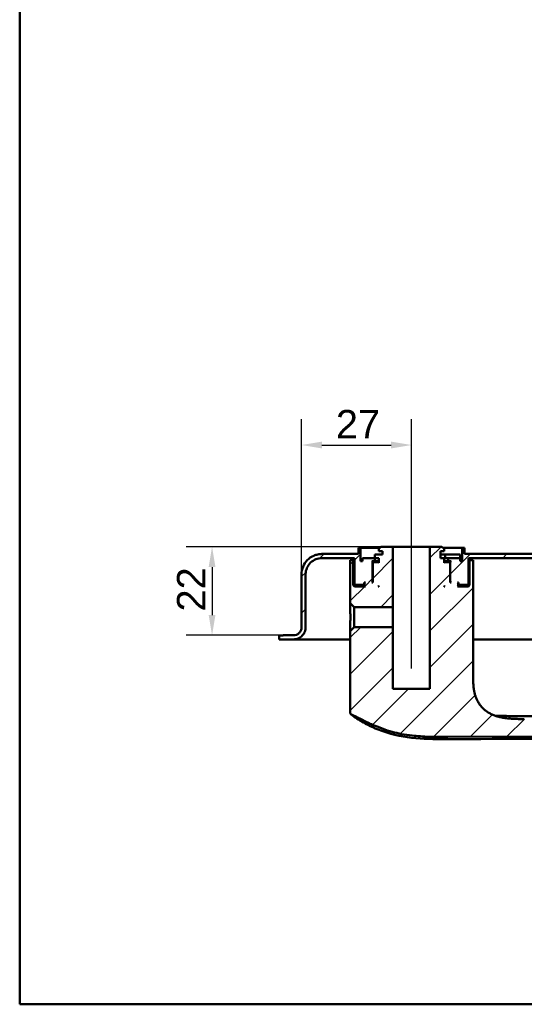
# Model space of a CAD drawing. Header units: millimetres. Extents: x 20 to 833, y 20 to 574.
# Tile 1 of 19: x 20 to 144, y 20 to 262. Entities that reach past the tile are written whole.
import ezdxf

# ---------------------------------------------------------------- set-up
doc = ezdxf.new("R2010")
doc.units = ezdxf.units.MM
doc.header["$LTSCALE"] = 2
for name, color, linetype, lineweight in [('Bemaßungen(DIN)', 7, 'Continuous', 25), ('Mittellinie(DIN)', 7, 'Continuous', 25), ('Sichtbare Kanten(DIN)', 7, 'Continuous', 50), ('Skizziergeometrie(DIN)', 7, 'Continuous', 50)]:
    doc.layers.add(name, color=color, linetype=linetype, lineweight=lineweight)
doc.layers.add('Schraffur', color=179, linetype='Continuous', lineweight=9, true_color=0x1e1e47)
doc.styles.add('STANDARD-DIN~0', font='arial.ttf')
doc.dimstyles.new('CAD-LAN', dxfattribs={"dimscale": 2, "dimtxt": 3.5, "dimasz": 2.5, "dimexe": 3.175, "dimexo": 0, "dimgap": 0.8, "dimtad": 1, "dimrnd": 1e-08, "dimtxsty": 'STANDARD-DIN~0', "dimcen": 0.09, "dimdle": 10, "dimclrd": 250, "dimclre": 250, "dimclrt": 250, "dimadec": 0, "dimazin": 2, "dimtfac": 1, "dimtmove": 0, "dimatfit": 3, "dimfxl": 1, "dimtolj": 1, "dimtzin": 0, "dimlwd": 25, "dimlwe": 25, "dimarcsym": 0})

# ---------------------------------------------------------------- blocks, each defined once
blk = doc.blocks.new('Ränder Standardrahmen')
at = {"layer": 'Skizziergeometrie(DIN)', "flags": 128}
blk.add_lwpolyline([(10, 10), (10, 287), (410, 287), (410, 10), (10, 10)], dxfattribs=at)
blk = doc.blocks.new('*D25')
at = {"layer": 'Bemaßungen(DIN)', "color": 250, "linetype": 'Continuous', "lineweight": 25, "true_color": 0x3f3f3f, "transparency": 16777216}
for p, q in [((89.27, 125.74), (89.27, 163.89)), ((116.27, 137.54), (116.27, 163.89)), ((94.27, 157.54), (111.27, 157.54))]:
    blk.add_line(p, q, dxfattribs=at)
at = {"layer": 'Bemaßungen(DIN)', "color": 250, "linetype": 'Continuous', "true_color": 0x3f3f3f, "transparency": 16777216}
for points in [[(94.27, 158.38), (94.27, 156.71), (89.27, 157.54)], [(111.27, 158.38), (111.27, 156.71), (116.27, 157.54)]]:
    blk.add_solid(points, dxfattribs=at)
at = {"layer": 'Defpoints', "color": 0, "linetype": 'Continuous', "transparency": 16777216}
for p in [(116.27, 157.54), (116.27, 137.54), (89.27, 125.74)]:
    blk.add_point(p, dxfattribs=at)
at = {"layer": 'Bemaßungen(DIN)', "color": 250, "linetype": 'Continuous', "lineweight": 25, "true_color": 0x3f3f3f, "transparency": 16777216, "insert": (97.69, 166.17), "char_height": 7, "attachment_point": 1, "style": 'STANDARD-DIN~0'}
blk.add_mtext('\\A1;27', dxfattribs=at)
blk = doc.blocks.new('*D26')
at = {"layer": 'Bemaßungen(DIN)', "color": 250, "linetype": 'Continuous', "lineweight": 25, "true_color": 0x3f3f3f, "transparency": 16777216}
for p, q in [((108.77, 132.54), (60.92, 132.54)), ((67.27, 127.54), (67.27, 115.74)), ((84.77, 110.74), (60.92, 110.74))]:
    blk.add_line(p, q, dxfattribs=at)
at = {"layer": 'Bemaßungen(DIN)', "color": 250, "linetype": 'Continuous', "true_color": 0x3f3f3f, "transparency": 16777216}
for points in [[(66.43, 127.54), (68.1, 127.54), (67.27, 132.54)], [(66.43, 115.74), (68.1, 115.74), (67.27, 110.74)]]:
    blk.add_solid(points, dxfattribs=at)
at = {"layer": 'Defpoints', "color": 0, "linetype": 'Continuous', "transparency": 16777216}
for p in [(108.77, 132.54), (67.27, 110.74), (84.77, 110.74)]:
    blk.add_point(p, dxfattribs=at)
at = {"layer": 'Bemaßungen(DIN)', "color": 250, "linetype": 'Continuous', "lineweight": 25, "true_color": 0x3f3f3f, "transparency": 16777216, "insert": (58.64, 116.6), "char_height": 7, "attachment_point": 1, "rotation": 90, "style": 'STANDARD-DIN~0'}
blk.add_mtext('\\A1;22', dxfattribs=at)
blk = doc.blocks.new('*D27')
at = {"layer": 'Bemaßungen(DIN)', "color": 250, "linetype": 'Continuous', "lineweight": 25, "true_color": 0x3f3f3f, "transparency": 16777216}
for p, q in [((297.77, 109.74), (324.12, 109.74)), ((317.77, 90.2), (317.77, 104.74)), ((124.65, 85.2), (324.12, 85.2))]:
    blk.add_line(p, q, dxfattribs=at)
at = {"layer": 'Bemaßungen(DIN)', "color": 250, "linetype": 'Continuous', "true_color": 0x3f3f3f, "transparency": 16777216}
for points in [[(316.93, 104.74), (318.6, 104.74), (317.77, 109.74)], [(316.93, 90.2), (318.6, 90.2), (317.77, 85.2)]]:
    blk.add_solid(points, dxfattribs=at)
at = {"layer": 'Defpoints', "color": 0, "linetype": 'Continuous', "transparency": 16777216}
for p in [(297.77, 109.74), (317.77, 109.74), (124.65, 85.2)]:
    blk.add_point(p, dxfattribs=at)
at = {"layer": 'Bemaßungen(DIN)', "color": 250, "linetype": 'Continuous', "lineweight": 25, "true_color": 0x3f3f3f, "transparency": 16777216, "insert": (309.02, 92.37), "char_height": 7, "attachment_point": 1, "rotation": 90, "style": 'STANDARD-DIN~0'}
blk.add_mtext('\\A1;25', dxfattribs=at)

msp = doc.modelspace()

# ---------------------------------------------------------------- hatches: boundary and pattern name
at = {"layer": 'Schraffur'}
h = msp.add_hatch(dxfattribs=at)
h.set_pattern_fill('ANSI31', color=256, scale=50.8, style=0)
h.set_pattern_definition([(45, (0, 0), (-4.49013, 4.49013), [])])
edge = h.paths.add_edge_path()
edge.add_spline(control_points=[(90.266, 125.742), (90.266, 126.02), (90.295, 126.297), (90.407, 126.833), (90.49, 127.091), (90.807, 127.82), (91.112, 128.257), (91.858, 128.977), (92.291, 129.259), (93.243, 129.644), (93.75, 129.742), (94.266, 129.742)], knot_values=[-0.6314442, -0.6314442, -0.6314442, -0.6314442, -0.5478443, -0.5478443, -0.4667749, -0.4667749, -0.3085769, -0.3085769, -0.1547676, -0.1547676, 0, 0, 0, 0], degree=3, periodic=0)
edge.add_line((94.266, 129.742), (102.266, 129.742))
edge.add_line((102.266, 129.742), (102.266, 123.342))
edge.add_line((102.266, 123.342), (102.466, 123.142))
edge.add_line((102.466, 123.142), (104.566, 123.142))
edge.add_line((104.566, 123.142), (104.666, 123.242))
edge.add_line((104.666, 123.242), (104.666, 123.742))
edge.add_line((104.666, 123.742), (104.966, 123.742))
edge.add_line((104.966, 123.742), (104.766, 123.542))
edge.add_line((104.766, 123.542), (104.766, 122.942))
edge.add_line((104.766, 122.942), (104.966, 122.742))
edge.add_line((104.966, 122.742), (102.266, 122.742))
edge.add_line((102.266, 122.742), (101.966, 123.042))
edge.add_line((101.966, 123.042), (101.966, 129.242))
edge.add_line((101.966, 129.242), (101.223, 129.242))
edge.add_line((101.223, 129.242), (101.223, 126.742))
edge.add_line((101.223, 126.742), (101.223, 118.685))
edge.add_line((101.223, 118.685), (102.208, 117.701))
edge.add_line((102.208, 117.701), (111.716, 117.701))
edge.add_line((111.716, 117.701), (111.716, 132.542))
edge.add_line((111.716, 132.542), (108.766, 132.542))
edge.add_line((108.766, 132.542), (108.266, 132.042))
edge.add_line((108.266, 132.042), (108.266, 131.442))
edge.add_line((108.266, 131.442), (109.166, 131.442))
edge.add_line((109.166, 131.442), (109.166, 130.642))
edge.add_line((109.166, 130.642), (107.25, 130.642))
edge.add_line((107.25, 130.642), (107.25, 129.742))
edge.add_line((107.25, 129.742), (104.266, 129.742))
edge.add_line((104.266, 129.742), (104.266, 128.942))
edge.add_line((104.266, 128.942), (103.766, 128.942))
edge.add_line((103.766, 128.942), (103.766, 132.242))
edge.add_line((103.766, 132.242), (103.266, 132.242))
edge.add_line((103.266, 132.242), (103.266, 130.742))
edge.add_line((103.266, 130.742), (94.266, 130.742))
edge.add_spline(control_points=[(94.266, 130.742), (93.918, 130.742), (93.572, 130.706), (92.902, 130.566), (92.58, 130.463), (91.668, 130.065), (91.122, 129.685), (90.222, 128.752), (89.87, 128.21), (89.388, 127.021), (89.266, 126.387), (89.266, 125.742)], knot_values=[-0.7893052, -0.7893052, -0.7893052, -0.7893052, -0.6848053, -0.6848053, -0.5834686, -0.5834686, -0.3857211, -0.3857211, -0.1934595, -0.1934595, 0, 0, 0, 0], degree=3, periodic=0)
edge.add_line((89.266, 125.742), (89.266, 112.742))
edge.add_spline(control_points=[(89.266, 112.742), (89.266, 112.603), (89.252, 112.464), (89.196, 112.196), (89.154, 112.068), (88.995, 111.703), (88.843, 111.485), (88.47, 111.125), (88.253, 110.983), (87.778, 110.791), (87.524, 110.742), (87.266, 110.742)], knot_values=[-0.3157221, -0.3157221, -0.3157221, -0.3157221, -0.2739221, -0.2739221, -0.2333875, -0.2333875, -0.1542884, -0.1542884, -0.0773838, -0.0773838, -0.0000019, -0.0000019, -0.0000019, -0.0000019], degree=3, periodic=0)
edge.add_line((87.266, 110.742), (84.766, 110.742))
edge.add_line((84.766, 110.742), (84.766, 110.712))
edge.add_line((84.766, 110.712), (83.766, 110.712))
edge.add_line((83.766, 110.712), (83.766, 109.742))
edge.add_line((83.766, 109.742), (87.266, 109.742))
edge.add_spline(control_points=[(87.266, 109.742), (87.475, 109.742), (87.683, 109.763), (88.085, 109.848), (88.278, 109.91), (88.825, 110.148), (89.152, 110.376), (89.692, 110.936), (89.904, 111.261), (90.193, 111.975), (90.266, 112.355), (90.266, 112.742)], knot_values=[-0.4735814, -0.4735814, -0.4735814, -0.4735814, -0.4108832, -0.4108832, -0.3500812, -0.3500812, -0.2314327, -0.2314327, -0.1160757, -0.1160757, 0, 0, 0, 0], degree=3, periodic=0)
edge.add_line((90.266, 112.742), (90.266, 125.742))
h.paths.add_polyline_path([(106.966, 128.742), (106.766, 128.542), (106.766, 123.742), (106.516, 123.742), (106.716, 123.942), (106.716, 128.742), (106.516, 128.942), (107.266, 128.942), (107.266, 129.742), (108.266, 129.742), (108.266, 128.542), (108.066, 128.742)], flags=0)
h.paths.add_polyline_path([(108.266, 122.942), (108.266, 122.742), (108.066, 122.742)], flags=0)
edge = h.paths.add_edge_path()
edge.add_spline(control_points=[(276.266, 151.742), (276.544, 151.742), (276.821, 151.714), (277.358, 151.601), (277.615, 151.519), (278.345, 151.201), (278.781, 150.897), (279.501, 150.15), (279.783, 149.717), (280.169, 148.765), (280.266, 148.258), (280.266, 147.742)], knot_values=[-0.6314442, -0.6314442, -0.6314442, -0.6314442, -0.5478443, -0.5478443, -0.4667749, -0.4667749, -0.3085769, -0.3085769, -0.1547676, -0.1547676, 0, 0, 0, 0], degree=3, periodic=0)
edge.add_line((280.266, 147.742), (280.266, 112.742))
edge.add_spline(control_points=[(280.266, 112.742), (280.266, 112.533), (280.287, 112.326), (280.372, 111.923), (280.434, 111.73), (280.672, 111.183), (280.9, 110.856), (281.46, 110.316), (281.785, 110.104), (282.499, 109.815), (282.879, 109.742), (283.266, 109.742)], knot_values=[-0.4735831, -0.4735831, -0.4735831, -0.4735831, -0.4108832, -0.4108832, -0.3500812, -0.3500812, -0.2314327, -0.2314327, -0.1160757, -0.1160757, -0.0000071, -0.0000071, -0.0000071, -0.0000071], degree=3, periodic=0)
edge.add_line((283.266, 109.742), (297.766, 109.742))
edge.add_line((297.766, 109.742), (297.766, 110.742))
edge.add_line((297.766, 110.742), (283.266, 110.742))
edge.add_spline(control_points=[(283.266, 110.742), (283.127, 110.742), (282.989, 110.756), (282.72, 110.813), (282.592, 110.854), (282.227, 111.013), (282.009, 111.165), (281.649, 111.538), (281.508, 111.755), (281.315, 112.23), (281.266, 112.484), (281.266, 112.742)], knot_values=[-0.3157143, -0.3157143, -0.3157143, -0.3157143, -0.2739221, -0.2739221, -0.2333875, -0.2333875, -0.1542884, -0.1542884, -0.0773838, -0.0773838, 0, 0, 0, 0], degree=3, periodic=0)
edge.add_line((281.266, 112.742), (281.266, 147.742))
edge.add_spline(control_points=[(281.266, 147.742), (281.266, 148.09), (281.231, 148.436), (281.09, 149.106), (280.987, 149.428), (280.59, 150.34), (280.209, 150.886), (279.276, 151.786), (278.735, 152.138), (277.545, 152.62), (276.911, 152.742), (276.266, 152.742)], knot_values=[-0.7893052, -0.7893052, -0.7893052, -0.7893052, -0.6848053, -0.6848053, -0.5834686, -0.5834686, -0.3857211, -0.3857211, -0.1934595, -0.1934595, 0, 0, 0, 0], degree=3, periodic=0)
edge.add_line((276.266, 152.742), (158.039, 152.742))
edge.add_spline(control_points=[(158.039, 152.742), (157.428, 152.742), (156.826, 152.632), (155.704, 152.203), (155.195, 151.896), (154.268, 151.086), (153.869, 150.575), (153.288, 149.43), (153.112, 148.809), (153.057, 148.168)], knot_values=[-0.746746, -0.746746, -0.746746, -0.746746, -0.5633329, -0.5633329, -0.3859905, -0.3859905, -0.193102, -0.193102, 0, 0, 0, 0], degree=3, periodic=0)
edge.add_line((153.057, 148.168), (151.881, 134.401))
edge.add_spline(control_points=[(151.881, 134.401), (151.839, 133.914), (151.711, 133.442), (151.293, 132.577), (151.013, 132.192), (150.304, 131.508), (149.87, 131.225), (148.917, 130.84), (148.411, 130.742), (147.896, 130.742)], knot_values=[-0.5973968, -0.5973968, -0.5973968, -0.5973968, -0.4506663, -0.4506663, -0.3087924, -0.3087924, -0.1544816, -0.1544816, 0, 0, 0, 0], degree=3, periodic=0)
edge.add_line((147.896, 130.742), (129.266, 130.742))
edge.add_line((129.266, 130.742), (129.266, 132.242))
edge.add_line((129.266, 132.242), (128.766, 132.242))
edge.add_line((128.766, 132.242), (128.766, 128.942))
edge.add_line((128.766, 128.942), (128.266, 128.942))
edge.add_line((128.266, 128.942), (128.266, 129.742))
edge.add_line((128.266, 129.742), (125.266, 129.742))
edge.add_line((125.266, 129.742), (125.266, 128.942))
edge.add_line((125.266, 128.942), (126.016, 128.942))
edge.add_line((126.016, 128.942), (125.816, 128.742))
edge.add_line((125.816, 128.742), (125.816, 123.942))
edge.add_line((125.816, 123.942), (126.016, 123.742))
edge.add_line((126.016, 123.742), (125.766, 123.742))
edge.add_line((125.766, 123.742), (125.766, 128.542))
edge.add_line((125.766, 128.542), (125.566, 128.742))
edge.add_line((125.566, 128.742), (124.466, 128.742))
edge.add_line((124.466, 128.742), (124.266, 128.542))
edge.add_line((124.266, 128.542), (124.266, 129.742))
edge.add_line((124.266, 129.742), (123.366, 129.742))
edge.add_line((123.366, 129.742), (123.366, 131.442))
edge.add_line((123.366, 131.442), (124.266, 131.442))
edge.add_line((124.266, 131.442), (124.266, 132.042))
edge.add_line((124.266, 132.042), (123.766, 132.542))
edge.add_line((123.766, 132.542), (120.816, 132.542))
edge.add_line((120.816, 132.542), (120.816, 97.542))
edge.add_line((120.816, 97.542), (111.716, 97.542))
edge.add_line((111.716, 97.542), (111.716, 112.784))
edge.add_line((111.716, 112.784), (102.208, 112.784))
edge.add_line((102.208, 112.784), (101.223, 111.799))
edge.add_line((101.223, 111.799), (101.223, 91.83))
edge.add_spline(control_points=[(101.223, 91.83), (101.223, 91.738), (101.223, 91.644), (101.251, 91.512), (101.266, 91.466), (101.318, 91.379), (101.353, 91.343), (101.474, 91.253), (101.576, 91.215), (101.681, 91.174)], knot_values=[-0.0976377, -0.0976377, -0.0976377, -0.0976377, -0.06823, -0.06823, -0.0514817, -0.0514817, -0.0338045, -0.0338045, -0.0000168, -0.0000168, -0.0000168, -0.0000168], degree=3, periodic=0)
edge.add_spline(control_points=[(101.681, 91.174), (101.731, 91.154), (101.782, 91.133), (101.833, 91.112), (102.09, 91.004), (102.342, 90.888), (102.591, 90.768), (102.641, 90.744), (102.691, 90.72), (102.741, 90.696), (102.79, 90.672), (102.84, 90.647), (102.889, 90.623), (103.187, 90.475), (103.482, 90.323), (103.777, 90.171), (103.876, 90.12), (103.974, 90.069), (104.072, 90.018), (104.466, 89.815), (104.86, 89.613), (105.263, 89.418), (105.667, 89.222), (106.001, 89.067), (106.464, 88.863)], knot_values=[0, 0, 0, 0, 0.0162623, 0.0162623, 0.0162623, 0.0975741, 0.0975741, 0.0975741, 0.1138364, 0.1138364, 0.1138364, 0.1300988, 0.1300988, 0.1300988, 0.2276728, 0.2276728, 0.2276728, 0.2601975, 0.2601975, 0.2601975, 0.3902963, 0.3902963, 0.3902963, 0.5203951, 0.5203951, 0.5203951, 0.5203951], degree=3, periodic=0)
edge.add_spline(control_points=[(106.464, 88.863), (108.29, 88.059), (109.971, 87.444), (111.506, 87.017)], knot_values=[0, 0, 0, 0, 0.5374565, 0.5374565, 0.5374565, 0.5374565], degree=3, periodic=0)
edge.add_spline(control_points=[(111.506, 87.017), (113.019, 86.597), (114.63, 86.292), (116.41, 86.088)], knot_values=[0, 0, 0, 0, 0.5001725, 0.5001725, 0.5001725, 0.5001725], degree=3, periodic=0)
edge.add_spline(control_points=[(116.41, 86.088), (117.764, 85.933), (119.146, 85.844), (120.706, 85.8), (122.265, 85.755), (123.732, 85.763), (125.198, 85.769)], knot_values=[0, 0, 0, 0, 0.4403832, 0.4403832, 0.4403832, 0.8807664, 0.8807664, 0.8807664, 0.8807664], degree=3, periodic=0)
edge.add_line((125.198, 85.769), (252.672, 86.316))
edge.add_spline(control_points=[(252.672, 86.316), (253.741, 86.321), (254.812, 86.324), (255.954, 86.364), (257.096, 86.405), (258.099, 86.48), (258.962, 86.581), (260.689, 86.783), (262.094, 87.096), (263.417, 87.537), (268.708, 89.301), (272.331, 93.184), (273.944, 98.821), (274.348, 100.23), (274.631, 101.726), (274.806, 103.562), (274.893, 104.481), (274.955, 105.547), (274.983, 106.762), (275.011, 107.976), (275.005, 109.114), (275, 110.251)], knot_values=[0, 0, 0, 0, 0.2406476, 0.2406476, 0.2406476, 0.4812952, 0.4812952, 0.4812952, 0.9625904, 0.9625904, 0.9625904, 2.8877711, 2.8877711, 2.8877711, 3.3690663, 3.3690663, 3.3690663, 3.6097139, 3.6097139, 3.6097139, 3.8503615, 3.8503615, 3.8503615, 3.8503615], degree=3, periodic=0)
edge.add_spline(control_points=[(275, 110.251), (274.994, 111.537), (274.989, 112.822), (274.983, 114.107), (274.975, 116.046), (274.968, 118.052), (274.962, 120), (274.956, 121.928), (274.952, 123.758), (274.952, 125.676)], knot_values=[0, 0, 0, 0, 0.2736533, 0.2736533, 0.2736533, 0.6863138, 0.6863138, 0.6863138, 1.0946134, 1.0946134, 1.0946134, 1.0946134], degree=3, periodic=0)
edge.add_spline(control_points=[(274.952, 125.676), (274.952, 125.782), (274.952, 125.89), (274.914, 126.023), (274.898, 126.061), (274.852, 126.126), (274.825, 126.152), (274.75, 126.199), (274.702, 126.215), (274.57, 126.242), (274.477, 126.242), (274.386, 126.242)], knot_values=[-0.099681, -0.099681, -0.099681, -0.099681, -0.0686628, -0.0686628, -0.0555765, -0.0555765, -0.0431631, -0.0431631, -0.027324, -0.027324, -0.0000075, -0.0000075, -0.0000075, -0.0000075], degree=3, periodic=0)
edge.add_line((274.386, 126.242), (272.797, 126.242))
edge.add_spline(control_points=[(272.797, 126.242), (272.221, 126.242), (271.699, 126.242), (271.386, 125.902), (271.386, 125.394), (271.386, 124.828)], knot_values=[0, 0, 0, 0, 0, 0, 1, 1, 1, 1, 1, 1], degree=5, periodic=0)
edge.add_spline(control_points=[(271.386, 124.828), (271.384, 121.464), (271.368, 117.576), (271.337, 110.28)], knot_values=[0, 0, 0, 0, 1.0033721, 1.0033721, 1.0033721, 1.0033721], weights=[1.0000845, 1.0006869, 1.00552, 1.044297], degree=3, periodic=0)
edge.add_spline(control_points=[(271.337, 110.28), (271.303, 102.189), (271.276, 95.708), (265.084, 90.031), (259.124, 90.003), (252.587, 89.98)], knot_values=[0, 0, 0, 0, 0, 0, 1, 1, 1, 1, 1, 1], degree=5, periodic=0)
edge.add_spline(control_points=[(252.587, 89.98), (216.391, 89.851), (180.194, 89.994), (143.997, 90.152)], knot_values=[0.0000183, 0.0000183, 0.0000183, 0.0000183, 10.8591286, 10.8591286, 10.8591286, 10.8591286], degree=3, periodic=0)
edge.add_spline(control_points=[(143.997, 90.152), (138.964, 90.174), (134.937, 90.191), (131.41, 93.321), (131.41, 96.879), (131.41, 101.326)], knot_values=[0, 0, 0, 0, 0, 0, 1, 1, 1, 1, 1, 1], degree=5, periodic=0)
edge.add_line((131.41, 101.326), (131.41, 126.742))
edge.add_line((131.41, 126.742), (131.41, 129.242))
edge.add_line((131.41, 129.242), (130.566, 129.242))
edge.add_line((130.566, 129.242), (130.566, 123.042))
edge.add_line((130.566, 123.042), (130.266, 122.742))
edge.add_line((130.266, 122.742), (127.566, 122.742))
edge.add_line((127.566, 122.742), (127.766, 122.942))
edge.add_line((127.766, 122.942), (127.766, 123.542))
edge.add_line((127.766, 123.542), (127.566, 123.742))
edge.add_line((127.566, 123.742), (127.866, 123.742))
edge.add_line((127.866, 123.742), (127.866, 123.242))
edge.add_line((127.866, 123.242), (127.966, 123.142))
edge.add_line((127.966, 123.142), (130.066, 123.142))
edge.add_line((130.066, 123.142), (130.266, 123.342))
edge.add_line((130.266, 123.342), (130.266, 129.742))
edge.add_line((130.266, 129.742), (147.692, 129.742))
edge.add_spline(control_points=[(147.692, 129.742), (148.301, 129.742), (148.902, 129.852), (150.02, 130.277), (150.529, 130.583), (151.457, 131.39), (151.857, 131.9), (152.44, 133.045), (152.617, 133.665), (152.673, 134.306)], knot_values=[-0.7457209, -0.7457209, -0.7457209, -0.7457209, -0.5628408, -0.5628408, -0.3859976, -0.3859976, -0.1930948, -0.1930948, 0, 0, 0, 0], degree=3, periodic=0)
edge.add_line((152.673, 134.306), (153.879, 148.091))
edge.add_spline(control_points=[(153.879, 148.091), (153.921, 148.576), (154.051, 149.047), (154.468, 149.909), (154.747, 150.293), (155.455, 150.976), (155.889, 151.259), (156.842, 151.644), (157.349, 151.742), (157.864, 151.742)], knot_values=[-0.5965767, -0.5965767, -0.5965767, -0.5965767, -0.4502726, -0.4502726, -0.3087981, -0.3087981, -0.1544759, -0.1544759, 0, 0, 0, 0], degree=3, periodic=0)
edge.add_line((157.864, 151.742), (276.266, 151.742))
h.paths.add_polyline_path([(124.266, 122.742), (124.266, 122.942), (124.466, 122.742)], flags=0)

# ---------------------------------------------------------------- linework, layer by layer
at = {"layer": 'Mittellinie(DIN)', "linetype": 'Continuous'}
msp.add_line((116.266, 102.621), (116.266, 137.542), dxfattribs=at)
at = {"layer": 'Sichtbare Kanten(DIN)'}
for p, q in [((103.766, 132.242), (103.266, 132.242)), ((103.266, 132.242), (103.266, 130.742)), ((103.266, 132.242), (103.266, 130.742)), ((103.766, 128.942), (103.766, 132.242)), ((103.766, 132.242), (108.466, 132.242)), ((108.766, 132.542), (108.266, 132.042)), ((108.766, 132.542), (108.266, 132.042)), ((108.266, 132.042), (108.266, 131.442)), ((108.266, 131.442), (108.266, 132.042)), ((108.266, 131.442), (109.166, 131.442)), ((111.716, 132.542), (108.766, 132.542)), ((109.166, 131.442), (109.166, 130.642)), ((109.166, 130.642), (109.166, 131.442)), ((111.716, 117.701), (111.716, 132.542)), ((111.716, 132.542), (120.816, 132.542)), ((123.766, 132.542), (120.816, 132.542)), ((120.816, 132.542), (120.816, 97.542)), ((123.366, 129.742), (123.366, 131.442)), ((123.366, 131.442), (124.266, 131.442)), ((123.366, 129.742), (123.366, 131.442)), ((124.266, 132.042), (123.766, 132.542)), ((123.766, 132.542), (124.266, 132.042)), ((124.066, 132.242), (128.766, 132.242)), ((124.266, 131.442), (124.266, 132.042)), ((124.266, 131.442), (124.266, 132.042)), ((129.266, 132.242), (128.766, 132.242)), ((128.766, 132.242), (128.766, 128.942)), ((129.266, 130.742), (129.266, 132.242)), ((129.266, 132.242), (129.266, 130.742)), ((103.266, 130.742), (94.266, 130.742)), ((94.266, 129.742), (102.266, 129.742)), ((101.966, 129.242), (101.223, 129.242)), ((101.223, 129.242), (101.223, 126.742)), ((101.966, 123.042), (101.966, 129.242)), ((102.266, 129.242), (101.966, 129.242)), ((102.266, 129.742), (102.266, 123.342)), ((102.266, 129.742), (102.266, 123.342)), ((104.266, 128.942), (103.766, 128.942)), ((107.25, 129.742), (104.266, 129.742)), ((104.266, 129.742), (104.266, 128.942)), ((104.266, 128.942), (104.266, 129.742)), ((106.716, 128.742), (106.516, 128.942)), ((106.516, 128.942), (107.266, 128.942)), ((106.716, 123.942), (106.716, 128.742)), ((106.716, 128.742), (106.966, 128.742)), ((106.966, 128.742), (106.766, 128.542)), ((106.966, 128.742), (106.766, 128.542)), ((106.766, 128.542), (106.766, 123.742)), ((106.766, 128.542), (106.766, 123.742)), ((108.066, 128.742), (106.966, 128.742)), ((109.166, 130.642), (107.25, 130.642)), ((107.25, 130.642), (107.25, 129.742)), ((107.25, 130.642), (107.25, 129.742)), ((107.266, 128.942), (107.266, 129.742)), ((107.266, 129.742), (108.266, 129.742)), ((108.266, 128.942), (107.266, 128.942)), ((108.266, 128.542), (108.066, 128.742)), ((108.266, 128.742), (108.066, 128.742)), ((108.266, 129.742), (108.266, 128.542)), ((108.266, 128.542), (108.266, 129.742)), ((124.524, 130.642), (123.366, 130.642)), ((124.266, 129.742), (123.366, 129.742)), ((124.266, 128.542), (124.266, 129.742)), ((124.266, 129.742), (124.524, 129.742)), ((124.266, 128.542), (124.266, 129.742)), ((125.266, 128.942), (124.266, 128.942)), ((124.466, 128.742), (124.266, 128.542)), ((124.466, 128.742), (124.266, 128.742)), ((125.566, 128.742), (124.466, 128.742)), ((124.524, 130.642), (124.524, 129.742)), ((128.224, 130.642), (124.524, 130.642)), ((124.524, 129.742), (125.245, 129.742)), ((125.245, 129.742), (125.266, 129.742)), ((128.266, 129.742), (125.266, 129.742)), ((125.266, 129.742), (125.266, 128.942)), ((125.266, 128.942), (126.016, 128.942)), ((125.766, 128.542), (125.566, 128.742)), ((125.566, 128.742), (125.816, 128.742)), ((125.566, 128.742), (125.766, 128.542)), ((125.766, 123.742), (125.766, 128.542)), ((125.766, 128.542), (125.766, 123.742)), ((126.016, 128.942), (125.816, 128.742)), ((125.816, 128.742), (125.816, 123.942)), ((128.224, 130.642), (128.224, 129.742)), ((128.266, 128.942), (128.266, 129.742)), ((128.266, 128.942), (128.266, 129.742)), ((128.766, 128.942), (128.266, 128.942)), ((147.896, 130.742), (129.266, 130.742)), ((130.266, 123.342), (130.266, 129.742)), ((130.266, 129.742), (147.692, 129.742)), ((130.266, 129.742), (130.266, 123.342)), ((130.566, 129.242), (130.266, 129.242)), ((131.41, 129.242), (130.566, 129.242)), ((130.566, 129.242), (130.566, 123.042)), ((131.41, 126.742), (131.41, 129.242)), ((131.41, 126.742), (131.41, 129.242)), ((101.223, 118.685), (101.223, 126.742)), ((101.223, 126.742), (101.223, 126.742)), ((101.223, 126.742), (101.223, 118.685)), ((131.41, 126.742), (131.41, 101.326)), ((131.41, 126.742), (131.41, 101.326)), ((89.266, 125.742), (89.266, 112.742)), ((89.266, 112.742), (89.266, 125.742)), ((90.266, 112.742), (90.266, 125.742)), ((104.666, 123.242), (104.666, 123.742)), ((104.666, 123.742), (104.966, 123.742)), ((104.966, 123.742), (104.766, 123.542)), ((104.966, 123.742), (104.766, 123.542)), ((104.766, 123.542), (104.766, 122.942)), ((104.766, 123.542), (104.766, 122.942)), ((106.516, 123.742), (106.716, 123.942)), ((106.766, 123.742), (106.516, 123.742)), ((106.766, 123.942), (106.716, 123.942)), ((125.816, 123.942), (125.766, 123.942)), ((126.016, 123.742), (125.766, 123.742)), ((125.816, 123.942), (126.016, 123.742)), ((127.766, 123.542), (127.566, 123.742)), ((127.566, 123.742), (127.866, 123.742)), ((127.566, 123.742), (127.766, 123.542)), ((127.766, 122.942), (127.766, 123.542)), ((127.766, 123.542), (127.766, 122.942)), ((127.866, 123.742), (127.866, 123.242)), ((102.266, 122.742), (101.966, 123.042)), ((104.766, 123.042), (101.966, 123.042)), ((102.266, 123.342), (102.466, 123.142)), ((102.466, 123.142), (102.266, 123.342)), ((104.966, 122.742), (102.266, 122.742)), ((102.466, 123.142), (104.566, 123.142)), ((104.566, 123.142), (104.666, 123.242)), ((104.566, 123.142), (104.766, 123.142)), ((104.766, 123.242), (104.666, 123.242)), ((104.766, 122.942), (104.966, 122.742)), ((104.966, 122.742), (104.766, 122.942)), ((108.066, 122.742), (108.266, 122.942)), ((108.266, 122.742), (108.066, 122.742)), ((108.266, 122.942), (108.266, 122.742)), ((108.266, 122.742), (108.266, 122.942)), ((124.266, 122.742), (124.266, 122.942)), ((124.266, 122.942), (124.466, 122.742)), ((124.266, 122.742), (124.266, 122.942)), ((124.466, 122.742), (124.266, 122.742)), ((127.566, 122.742), (127.766, 122.942)), ((127.566, 122.742), (127.766, 122.942)), ((130.266, 122.742), (127.566, 122.742)), ((127.866, 123.242), (127.766, 123.242)), ((127.766, 123.142), (127.966, 123.142)), ((130.566, 123.042), (127.766, 123.042)), ((127.866, 123.242), (127.966, 123.142)), ((127.966, 123.142), (130.066, 123.142)), ((130.066, 123.142), (130.266, 123.342)), ((130.066, 123.142), (130.266, 123.342)), ((130.566, 123.042), (130.266, 122.742)), ((101.223, 118.685), (102.208, 117.701)), ((102.208, 117.701), (111.716, 117.701)), ((102.208, 112.784), (102.208, 117.701)), ((111.716, 112.784), (111.716, 117.701)), ((89.266, 112.742), (89.266, 112.742)), ((102.208, 112.784), (101.223, 111.799)), ((101.223, 91.83), (101.223, 111.799)), ((101.223, 111.799), (101.223, 91.83)), ((111.716, 112.784), (102.208, 112.784)), ((111.716, 97.542), (111.716, 112.784)), ((84.766, 110.712), (83.766, 110.712)), ((83.766, 110.712), (83.766, 109.742)), ((83.766, 109.742), (83.766, 110.712)), ((83.766, 109.742), (87.266, 109.742)), ((87.266, 110.742), (84.766, 110.742)), ((84.766, 110.742), (84.766, 110.712)), ((84.766, 110.742), (84.766, 110.712)), ((87.29, 109.742), (92.578, 109.742)), ((92.578, 109.742), (101.223, 109.742)), ((131.41, 109.742), (257.728, 109.742)), ((120.816, 97.542), (111.716, 97.542)), ((125.198, 85.769), (252.672, 86.316))]:
    msp.add_line(p, q, dxfattribs=at)
for points, knots in [([(94.266, 130.742), (93.918, 130.742), (93.572, 130.706), (92.902, 130.566), (92.58, 130.463), (91.668, 130.065), (91.122, 129.685), (90.222, 128.752), (89.87, 128.21), (89.388, 127.021), (89.266, 126.387), (89.266, 125.742)], [-0.78930523, -0.78930523, -0.78930523, -0.78930523, -0.68480532, -0.68480532, -0.58346864, -0.58346864, -0.38572109, -0.38572109, -0.19345948, -0.19345948, 0, 0, 0, 0]), ([(90.266, 125.742), (90.266, 126.02), (90.295, 126.297), (90.407, 126.833), (90.49, 127.091), (90.807, 127.82), (91.112, 128.257), (91.858, 128.977), (92.291, 129.259), (93.243, 129.644), (93.75, 129.742), (94.266, 129.742)], [-0.63144419, -0.63144419, -0.63144419, -0.63144419, -0.54784426, -0.54784426, -0.46677491, -0.46677491, -0.30857687, -0.30857687, -0.15476759, -0.15476759, 0, 0, 0, 0]), ([(101.223, 118.685), (101.223, 118.685), (101.225, 118.597), (101.23, 118.242), (101.234, 117.975), (101.24, 117.361), (101.244, 116.974), (101.249, 116.13), (101.251, 115.671), (101.251, 114.812), (101.249, 114.353), (101.244, 113.506), (101.24, 113.12), (101.234, 112.507), (101.23, 112.24), (101.225, 111.886), (101.223, 111.799), (101.223, 111.799)], [-1.5500919, -1.5500919, -1.5500919, -1.5500919, -1.4205609, -1.4205609, -1.2909969, -1.2909969, -1.1622062, -1.1622062, -1.0334154, -1.0334154, -0.9043555, -0.9043555, -0.7752956, -0.7752956, -0.6460012, -0.6460012, -0.5167398, -0.5167398, -0.5167398, -0.5167398]), ([(275.546, 113.823), (275.563, 109.653), (275.775, 105.432), (274.641, 98.811), (273.819, 96.306), (271.946, 93.199), (271.297, 92.321), (269.368, 90.203), (267.922, 89.075), (264.861, 87.412), (263.229, 86.831), (259.656, 86.025), (257.681, 85.857), (252.439, 85.692), (249.157, 85.739), (236.037, 85.684), (226.197, 85.641), (186.838, 85.472), (157.319, 85.349), (122.246, 85.194), (116.539, 85.045), (109.889, 86.886), (108.6, 87.337), (106.543, 88.219), (105.727, 88.617), (104.33, 89.364), (103.722, 89.722), (102.733, 90.344), (102.341, 90.614), (101.531, 91.191), (101.476, 91.248), (101.412, 91.298), (101.404, 91.305), (101.389, 91.316), (101.386, 91.319), (101.386, 91.319)], [0, 0, 0, 0, 1.2511093, 1.2511093, 2.0152234, 2.0152234, 2.3395269, 2.3395269, 2.8747172, 2.8747172, 3.3845818, 3.3845818, 3.9735927, 3.9735927, 4.957864, 4.957864, 7.9097962, 7.9097962, 16.765593, 16.765593, 18.4318013, 18.4318013, 18.8369565, 18.8369565, 19.1172092, 19.1172092, 19.370649, 19.370649, 19.6250062, 19.6250062, 20.1400804, 20.1400804, 20.3900988, 20.3900988, 20.5325259, 20.5325259, 20.5325259, 20.5325259]), ([(89.266, 112.742), (89.266, 112.603), (89.252, 112.464), (89.196, 112.196), (89.154, 112.068), (88.995, 111.703), (88.843, 111.485), (88.47, 111.125), (88.253, 110.983), (87.778, 110.791), (87.524, 110.742), (87.266, 110.742)], [-0.31572209, -0.31572209, -0.31572209, -0.31572209, -0.27392213, -0.27392213, -0.23338746, -0.23338746, -0.15428844, -0.15428844, -0.07738379, -0.07738379, -0.00000194, -0.00000194, -0.00000194, -0.00000194]), ([(87.266, 109.742), (87.475, 109.742), (87.683, 109.763), (88.085, 109.848), (88.278, 109.91), (88.825, 110.148), (89.152, 110.376), (89.692, 110.936), (89.904, 111.261), (90.193, 111.975), (90.266, 112.355), (90.266, 112.742)], [-0.47358135, -0.47358135, -0.47358135, -0.47358135, -0.41088319, -0.41088319, -0.35008119, -0.35008119, -0.23143265, -0.23143265, -0.11607569, -0.11607569, 0, 0, 0, 0]), ([(87.266, 109.742), (87.266, 109.742), (87.266, 109.742), (87.266, 109.742), (87.266, 109.742), (87.267, 109.742), (87.267, 109.742), (87.27, 109.742), (87.276, 109.742), (87.29, 109.742)], [60.49845366, 60.49845366, 60.49845366, 60.49845366, 60.53427733, 60.53427733, 60.56427219, 60.56427219, 60.59426706, 60.59426706, 60.74424136, 60.74424136, 60.74424136, 60.74424136]), ([(101.223, 91.83), (101.223, 91.738), (101.223, 91.644), (101.251, 91.512), (101.266, 91.466), (101.318, 91.379), (101.353, 91.343), (101.474, 91.253), (101.576, 91.215), (101.681, 91.174)], [-0.097637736, -0.097637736, -0.097637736, -0.097637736, -0.068230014, -0.068230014, -0.051481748, -0.051481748, -0.033804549, -0.033804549, -0.000016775, -0.000016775, -0.000016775, -0.000016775]), ([(106.464, 88.863), (106.001, 89.067), (105.667, 89.222), (105.263, 89.418), (104.86, 89.613), (104.466, 89.815), (104.072, 90.018), (103.974, 90.069), (103.876, 90.12), (103.777, 90.171), (103.482, 90.323), (103.187, 90.475), (102.889, 90.623), (102.84, 90.647), (102.79, 90.672), (102.741, 90.696), (102.691, 90.72), (102.641, 90.744), (102.591, 90.768), (102.342, 90.888), (102.09, 91.004), (101.833, 91.112), (101.782, 91.133), (101.731, 91.154), (101.681, 91.174)], [0, 0, 0, 0, 0.13009876, 0.13009876, 0.13009876, 0.26019753, 0.26019753, 0.26019753, 0.29272222, 0.29272222, 0.29272222, 0.39029629, 0.39029629, 0.39029629, 0.40655864, 0.40655864, 0.40655864, 0.42282098, 0.42282098, 0.42282098, 0.50413271, 0.50413271, 0.50413271, 0.52039505, 0.52039505, 0.52039505, 0.52039505]), ([(136.861, 90.964), (137.096, 90.954), (137.333, 90.945), (138.91, 90.897), (140.26, 90.901), (141.607, 90.895)], [0.16896984, 0.16896984, 0.16896984, 0.16896984, 0.24024981, 0.24024981, 0.64438957, 0.64438957, 0.64438957, 0.64438957]), ([(141.607, 90.895), (174.94, 90.75), (208.274, 90.612), (245.267, 90.688), (248.927, 90.698), (252.587, 90.711)], [0, 0, 0, 0, 10.0000254, 10.0000254, 11.0980296, 11.0980296, 11.0980296, 11.0980296]), ([(116.41, 86.088), (117.764, 85.933), (119.146, 85.844), (120.706, 85.8), (122.265, 85.755), (123.732, 85.763), (125.198, 85.769)], [0, 0, 0, 0, 0.44038321, 0.44038321, 0.44038321, 0.88076642, 0.88076642, 0.88076642, 0.88076642])]:
    msp.add_open_spline(points, degree=3, knots=knots, dxfattribs=at)
for points, degree in [([(131.41, 101.326), (131.41, 96.879), (131.41, 93.321), (134.937, 90.191), (138.964, 90.174), (143.997, 90.152)], 5), ([(101.223, 91.83), (101.223, 91.83), (101.223, 91.83), (101.223, 91.83)], 3), ([(111.506, 87.017), (109.971, 87.444), (108.29, 88.059), (106.464, 88.863)], 3), ([(111.506, 87.017), (113.019, 86.597), (114.63, 86.292), (116.41, 86.088)], 3)]:
    msp.add_open_spline(points, degree=degree, dxfattribs=at)

# ---------------------------------------------------------------- block references
at = {"xscale": 2, "yscale": 2, "zscale": 2}
msp.add_blockref('Ränder Standardrahmen', (0, 0), dxfattribs=at)

# ---------------------------------------------------------------- dimensions: what is measured, and where the dimension line sits
at = {"layer": 'Bemaßungen(DIN)', "color": 250, "linetype": 'Continuous', "lineweight": 25, "true_color": 0x3f3f3f}
dim = msp.add_linear_dim(base=(116.266, 157.542), p1=(89.266, 125.742), p2=(116.266, 137.542), dimstyle='CAD-LAN', override={"dimgap": 0.8, "dimdec": 2, "dimtol": 0, "dimlim": 0, "dimtp": 0, "dimtm": 0, "dimtdec": 2, "dimtofl": 0, "dimatfit": 1}, dxfattribs=at)
dim.commit()
dim.dimension.update_dxf_attribs({"geometry": '*D25', "text_midpoint": (102.766, 157.542), "dimtype": 160})
for base, p1, p2, picture, middle in [((67.266, 110.742), (108.766, 132.542), (84.766, 110.742), '*D26', (67.266, 121.642)), ((317.766, 109.742), (124.649, 85.204), (297.766, 109.742), '*D27', (317.766, 97.473))]:
    dim = msp.add_linear_dim(base=base, p1=p1, p2=p2, angle=90, dimstyle='CAD-LAN', override={"dimgap": 0.8, "dimdec": 0, "dimtol": 0, "dimlim": 0, "dimtp": 0, "dimtm": 0, "dimtdec": 2, "dimtofl": 0, "dimatfit": 1}, dxfattribs=at)
    dim.commit()
    dim.dimension.update_dxf_attribs({"geometry": picture, "text_midpoint": middle, "dimtype": 160})

doc.saveas('drawing.dxf')
